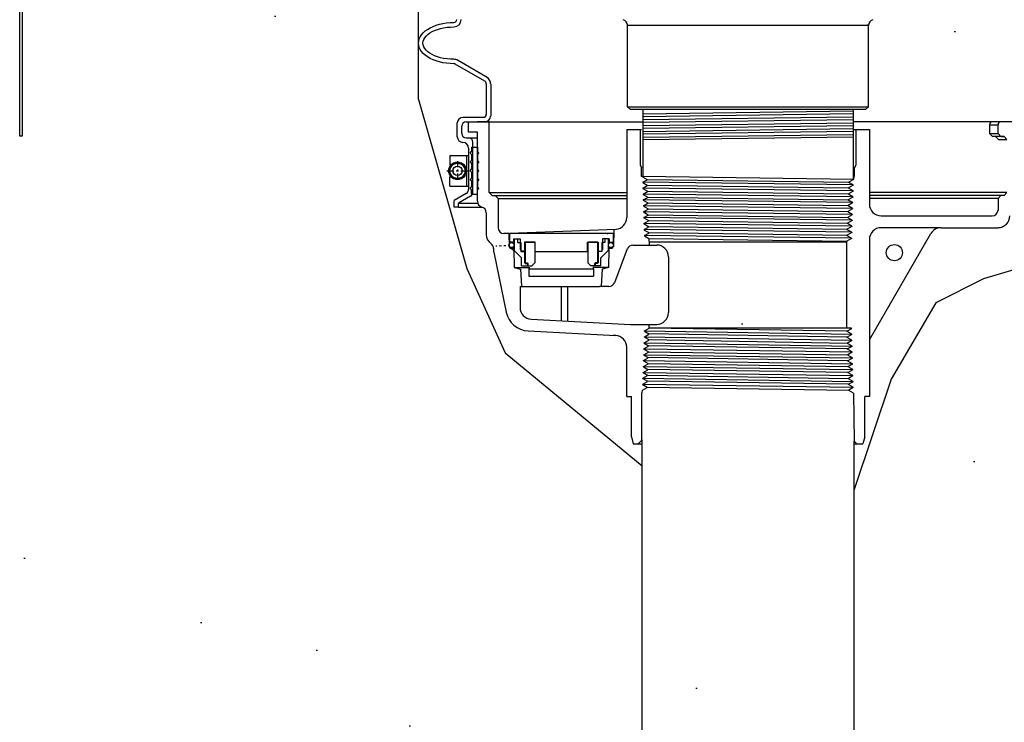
# Model space of a CAD drawing. Extents: x 1081 to 2220, y 0 to 2796.
# Tile 12 of 161: x 1617 to 1638, y 397 to 412. Entities that reach past the tile are written whole.
import ezdxf

# ---------------------------------------------------------------- set-up
doc = ezdxf.new("R2010")
doc.units = 0
doc.header["$MEASUREMENT"] = 0
doc.header["$PDSIZE"] = 1
doc.layers.get('DEFPOINTS').update_dxf_attribs({"linetype": 'CONTINUOUS'})
for name, color, linetype in [('DIM', 3, 'CONTINUOUS'), ('GALV-4', 4, 'CONTINUOUS'), ('PEAGRAVEL-HATCH', 3, 'CONTINUOUS'), ('SPILL-BUCKET', 1, 'CONTINUOUS'), ('SWIVEL-ADAPTOR', 1, 'CONTINUOUS'), ('TANK-MANHOLE-18', 2, 'CONTINUOUS'), ('TOP', 7, 'CONTINUOUS')]:
    doc.layers.add(name, color=color, linetype=linetype)
doc.styles.add('SIMPLEX', font='simplex')
doc.dimstyles.new('DIM64', dxfattribs={"dimscale": 64, "dimtxt": 0.09375, "dimasz": 0.09375, "dimexe": 0.0625, "dimexo": 0.0625, "dimgap": 0.046875, "dimtad": 1, "dimdec": 4, "dimzin": 3, "dimdsep": 46, "dimlunit": 4, "dimtxsty": 'SIMPLEX', "dimcen": 0, "dimclrd": 256, "dimclre": 256, "dimclrt": 256, "dimadec": 0, "dimazin": 0, "dimtfac": 1, "dimtdec": 4, "dimtmove": 0, "dimatfit": 3, "dimfxl": 1, "dimfrac": 2, "dimtolj": 1, "dimtzin": 0, "dimarcsym": 0})

# ---------------------------------------------------------------- blocks, each defined once
blk = doc.blocks.new('*D23')
at = {"layer": 'DEFPOINTS', "color": 0, "transparency": 16777216}
for p in [(1389.622, 410.007), (1911.122, 410.007), (1911.122, 136.516)]:
    blk.add_point(p, dxfattribs=at)
at = {"layer": 'DIM', "lineweight": -2, "transparency": 16777216}
for p, q in [((1389.622, 406.007), (1389.622, 132.516)), ((1911.122, 406.007), (1911.122, 132.516)), ((1395.622, 136.516), (1905.122, 136.516))]:
    blk.add_line(p, q, dxfattribs=at)
at = {"layer": 'DIM', "transparency": 16777216}
for points in [[(1395.622, 137.516), (1395.622, 135.516), (1389.622, 136.516)], [(1905.122, 137.516), (1905.122, 135.516), (1911.122, 136.516)]]:
    blk.add_solid(points, dxfattribs=at)
at = {"layer": 'DIM', "transparency": 16777216, "insert": (1650.372, 144.087), "char_height": 6, "attachment_point": 5, "style": 'SIMPLEX'}
blk.add_mtext('\\A1;43\'-5 1/2" (F.V. TANK SLAB)', dxfattribs=at)

msp = doc.modelspace()

# ---------------------------------------------------------------- hatches: boundary and pattern name
at = {"layer": 'PEAGRAVEL-HATCH'}
h = msp.add_hatch(dxfattribs=at)
h.set_pattern_fill('AR-SAND', color=256, scale=7.5, style=0)
h.set_pattern_definition([(37.5, (-30.206, -558.66), (-0.47245, 14.45118), [0, -11.4, 0, -12.75, 0, -12.1875]), (7.5, (-30.206, -558.66), (13.27333, 21.1661), [0, -6.15, 0, -10.275, 0, -3.9375]), (327.5, (-39.431, -558.66), (23.35606, 0.04244), [0, -3.75, 0, -13.5, 0, -17.625]), (317.5, (-39.43, -558.66), (22.54595, 6.58257), [0, -1.875, 0, -8.85, 0, -10.125])])
h.paths.add_polyline_path([(1632.94932, 411.58918), (1633.31828, 412.22111), (1634.33564, 412.72937), (1635.69207, 413.13596), (1636.33633, 416.02859), (1636.33633, 419.49444), (1652.97317, 419.49444), (1652.97317, 418.23066), (1652.98769, 415.18332), (1653.03624, 415.18332), (1660.07751, 415.18332), (1660.07751, 376.74551), (1632.94932, 376.74551)])
edge = h.paths.add_edge_path()
edge.add_line((1600.209, 407.65182), (1599.36869, 410.0156))
edge.add_line((1599.36869, 410.0156), (1600.31827, 411.64197))
edge.add_line((1600.31827, 411.64197), (1601.33563, 412.15023))
edge.add_line((1601.33563, 412.15023), (1602.69206, 412.55683))
edge.add_line((1602.69206, 412.55683), (1603.33632, 415.44945))
edge.add_line((1603.33632, 415.44945), (1605.35056, 418.27956))
edge.add_line((1605.35056, 418.27956), (1622.3187, 419.49444))
edge.add_line((1622.3187, 419.49444), (1622.3187, 416.01367))
edge.add_line((1622.3187, 416.01367), (1623.34812, 412.42443))
edge.add_line((1623.34812, 412.42443), (1624.16201, 410.62862))
edge.add_line((1624.16201, 410.62862), (1626.71191, 408.26004))
edge.add_line((1626.71191, 408.26004), (1626.71191, 408.05696))
edge.add_line((1626.71191, 408.05696), (1626.52441, 408.02571))
edge.add_line((1626.52441, 408.02571), (1626.52441, 407.51226))
edge.add_line((1626.52441, 407.51226), (1626.71191, 407.48101))
edge.add_line((1626.71191, 407.48101), (1626.71191, 406.37501))
edge.add_arc((1626.83691, 406.37501), 0.125, 180, 270)
edge.add_line((1626.83691, 406.25001), (1631.80746, 406.25001))
edge.add_arc((1631.80746, 406.37501), 0.125, 270, 360)
edge.add_line((1631.93246, 406.37501), (1631.93246, 407.48101))
edge.add_line((1631.93246, 407.48101), (1632.11996, 407.51226))
edge.add_line((1632.11996, 407.51226), (1632.11996, 408.02571))
edge.add_line((1632.11996, 408.02571), (1631.93246, 408.05696))
edge.add_line((1631.93246, 408.05696), (1631.93246, 408.35986))
edge.add_line((1631.93246, 408.35986), (1632.3687, 410.59474))
edge.add_line((1632.3687, 410.59474), (1632.94932, 411.58918))
edge.add_line((1632.94932, 411.58918), (1632.94932, 357.003))
edge.add_line((1632.94932, 357.003), (1632.61308, 357.003))
edge.add_line((1632.61308, 357.003), (1632.61308, 357.3538))
edge.add_arc((1632.61308, 358.003), 0.6492, 180, 270, ccw=False)
edge.add_line((1631.96388, 358.003), (1629.33205, 358.003))
edge.add_line((1629.33205, 358.003), (1631.67591, 358.08195))
edge.add_line((1631.67591, 358.08195), (1631.67591, 358.33209))
edge.add_line((1631.67591, 358.33209), (1626.97912, 358.17389))
edge.add_line((1626.97912, 358.17389), (1626.97912, 358.003))
edge.add_line((1626.97912, 358.003), (1626.71388, 358.003))
edge.add_arc((1626.06468, 358.003), 0.6492, 270, 360, ccw=False)
edge.add_line((1626.06468, 357.3538), (1626.06468, 357.003))
edge.add_line((1626.06468, 357.003), (1624.57751, 357.003))
edge.add_line((1624.57751, 357.003), (1623.57751, 359.003))
edge.add_line((1623.57751, 359.003), (1618.57751, 359.003))
edge.add_line((1618.57751, 359.003), (1617.57751, 357.003))
edge.add_line((1617.57751, 357.003), (1608.07751, 357.003))
edge.add_line((1608.07751, 357.003), (1607.07751, 359.003))
edge.add_line((1607.07751, 359.003), (1602.07751, 359.003))
edge.add_line((1602.07751, 359.003), (1601.07751, 357.003))
edge.add_line((1601.07751, 357.003), (1599.60144, 357.003))
edge.add_line((1599.60144, 357.003), (1599.60144, 357.3538))
edge.add_arc((1599.60144, 358.003), 0.6492, 180, 270, ccw=False)
edge.add_line((1598.95224, 358.003), (1598.52373, 358.003))
edge.add_line((1598.52373, 358.003), (1598.5656, 358.51357))
edge.add_arc((1598.68695, 358.54356), 0.125, 50.621892, 193.878148, ccw=False)
edge.add_arc((1598.81183, 358.72216), 0.0938, 240.92541, 360)
edge.add_line((1598.90563, 358.72216), (1598.90563, 359.47206))
edge.add_line((1598.90563, 359.47206), (1599.26687, 364.56586))
edge.add_line((1599.26687, 364.56586), (1600.21377, 364.56604))
edge.add_line((1600.21377, 364.56604), (1600.209, 407.65182))
edge = h.paths.add_edge_path()
edge.add_line((1632.94932, 375.74551), (1660.07751, 375.74551))
edge.add_line((1660.07751, 375.74551), (1660.07751, 358.003))
edge.add_line((1660.07751, 358.003), (1659.82751, 358.003))
edge.add_arc((1659.17831, 358.003), 0.6492, 270, 360, ccw=False)
edge.add_line((1659.17831, 357.3538), (1659.17831, 357.003))
edge.add_line((1659.17831, 357.003), (1657.57751, 357.003))
edge.add_line((1657.57751, 357.003), (1656.57751, 359.003))
edge.add_line((1656.57751, 359.003), (1651.57751, 359.003))
edge.add_line((1651.57751, 359.003), (1650.57751, 357.003))
edge.add_line((1650.57751, 357.003), (1641.07751, 357.003))
edge.add_line((1641.07751, 357.003), (1640.07751, 359.003))
edge.add_line((1640.07751, 359.003), (1635.07751, 359.003))
edge.add_line((1635.07751, 359.003), (1634.07751, 357.003))
edge.add_line((1634.07751, 357.003), (1632.94932, 357.003))
edge.add_line((1632.94932, 357.003), (1632.94932, 375.74551))
h = msp.add_hatch(dxfattribs=at)
h.set_pattern_fill('AR-SAND', color=256, scale=7.5, style=0)
h.set_pattern_definition([(37.5, (1665.579, 351.516), (-0.4725, 14.4512), [0, -11.4, 0, -12.75, 0, -12.1875]), (7.5, (1665.579, 351.516), (13.2733, 21.166), [0, -6.15, 0, -10.275, 0, -3.9375]), (327.5, (1656.354, 351.516), (23.356, 0.0424), [0, -3.75, 0, -13.5, 0, -17.625]), (317.5, (1656.354, 351.516), (22.546, 6.5826), [0, -1.875, 0, -8.85, 0, -10.125])])
h.paths.add_polyline_path([(1609.62181, 409.69624), (1613.80814, 409.69624), (1613.80814, 403.79544), (1613.53033, 403.79544), (1613.53033, 400.01755), (1613.80814, 400.01755), (1613.80814, 374.25844, 0.41421356), (1617.80814, 370.25844), (1632.91905, 370.25844), (1632.91905, 369.86125), (1633.10468, 369.86125), (1633.10468, 369.90728), (1633.66155, 369.90728), (1633.66155, 369.86125), (1634.17219, 369.82554), (1634.17219, 369.41265), (1634.29594, 369.41265), (1634.29594, 368.51547), (1634.91469, 368.51547), (1634.91469, 359.01592, -0.41421356), (1635.16469, 358.76592), (1635.16469, 357.76592), (1634.28124, 357.76592), (1634.04471, 357.76592), (1634.78124, 356.45069), (1634.78124, 356.05233, 0.41421356), (1635.03124, 355.80233), (1635.16469, 355.80233), (1635.16469, 351.51592), (1627.37181, 351.51592), (1626.37181, 353.51592), (1625.40987, 353.51592), (1625.40987, 359.04592, 0.41421356), (1619.40987, 365.04592), (1610.52101, 365.04592), (1610.52101, 365.39672, -0.41421356), (1609.87181, 366.04592), (1609.62181, 366.04592)])
h = msp.add_hatch(dxfattribs=at)
h.set_pattern_fill('AR-SAND', color=256, scale=7.5, style=0)
h.set_pattern_definition([(37.5, (1685.124, 404.919), (-0.4725, 14.4512), [0, -11.4, 0, -12.75, 0, -12.1875]), (7.5, (1685.124, 404.92), (13.2733, 21.166), [0, -6.15, 0, -10.275, 0, -3.9375]), (327.5, (1675.899, 404.919), (23.356, 0.0424), [0, -3.75, 0, -13.5, 0, -17.625]), (317.5, (1675.899, 404.92), (22.546, 6.5826), [0, -1.875, 0, -8.85, 0, -10.125])])
h.paths.add_polyline_path([(1614.80814, 409.69624), (1616.63241, 409.69624), (1616.69423, 409.69624), (1616.69423, 397.78672), (1614.80814, 397.78672), (1614.80814, 400.01755), (1615.08594, 400.01755), (1615.08594, 400.90647), (1616.34305, 402.16358), (1616.2252, 402.28144), (1616.30377, 402.36001), (1615.28236, 403.38142), (1615.20379, 403.30285), (1615.08594, 403.4207), (1615.08594, 403.79544), (1614.80814, 403.79544)])

# ---------------------------------------------------------------- linework, layer by layer
at = {"layer": 'DEFPOINTS', "linetype": 'Continuous'}
for points in [[(1625.11299, 410.47435), (1625.11299, 414.08923)], [(1625.11299, 410.47435), (1626.14241, 406.88511), (1626.9563, 405.0893), (1629.87181, 402.69169)], [(1639.13062, 409.96236), (1638.48636, 407.06974), (1637.12993, 406.66315), (1636.11257, 406.15488), (1635.16299, 404.52852), (1634.37181, 402.16421)]]:
    msp.add_lwpolyline(points, dxfattribs=at)
at = {"layer": 'GALV-4', "color": 1, "linetype": 'Continuous'}
for p, q in [((1629.88688, 410.26039), (1629.88688, 408.8381)), ((1634.35673, 410.26039), (1634.35673, 408.77802))]:
    msp.add_line(p, q, dxfattribs=at)
at = {"layer": 'GALV-4', "color": 7, "linetype": 'Continuous'}
for p, q in [((1629.88688, 410.17419), (1634.35673, 410.23355)), ((1634.35673, 410.16826), (1629.88688, 410.11047)), ((1629.88688, 410.04842), (1634.35673, 410.10878)), ((1634.35673, 410.04348), (1629.88688, 409.98657)), ((1629.88688, 409.92375), (1634.35673, 409.98288)), ((1634.35673, 409.91868), (1629.88688, 409.86109)), ((1629.88688, 409.79906), (1634.35673, 409.85808)), ((1634.35703, 409.7939), (1629.88688, 409.73639)), ((1629.88688, 409.67437), (1634.35673, 409.7333)), ((1634.36132, 409.67492), (1629.88688, 409.6149))]:
    msp.add_line(p, q, dxfattribs=at)
at = {"layer": 'GALV-4', "color": 1, "linetype": 'Continuous'}
msp.add_lwpolyline([(1634.37181, 403.21621), (1634.37669, 359.07881), (1629.87669, 359.07881), (1629.87181, 403.24193)], dxfattribs=at)
at = {"layer": 'SPILL-BUCKET', "linetype": 'Continuous'}
for p, q in [((1625.30952, 411.96731), (1625.36496, 412.00036)), ((1625.30952, 411.96731), (1625.36496, 412.00036)), ((1625.36496, 412.00036), (1625.42573, 412.02914)), ((1625.36496, 412.00036), (1625.42573, 412.02914)), ((1625.42573, 412.02914), (1625.49183, 412.05367)), ((1625.42573, 412.02914), (1625.49183, 412.05367)), ((1625.49183, 412.05367), (1625.56113, 412.07499)), ((1625.49183, 412.05367), (1625.56113, 412.07499)), ((1625.56113, 412.07499), (1625.6347, 412.09098)), ((1625.56113, 412.07499), (1625.6347, 412.09098)), ((1625.6347, 412.09098), (1625.7104, 412.10271)), ((1625.6347, 412.09098), (1625.7104, 412.10271)), ((1625.64963, 411.99929), (1625.72106, 412.00995)), ((1625.7104, 412.10271), (1625.78823, 412.11017)), ((1625.7104, 412.10271), (1625.78823, 412.11017)), ((1625.72106, 412.00995), (1625.79356, 412.01635)), ((1625.78823, 412.11017), (1625.86713, 412.11231)), ((1625.78823, 412.11017), (1625.86713, 412.11231)), ((1625.79356, 412.01635), (1625.86713, 412.01848)), ((1625.13253, 411.7658), (1625.15279, 411.80951)), ((1625.13253, 411.7658), (1625.15279, 411.80951)), ((1625.15279, 411.80951), (1625.18158, 411.85323)), ((1625.15279, 411.80951), (1625.18158, 411.85323)), ((1625.18158, 411.85323), (1625.21676, 411.89374)), ((1625.18158, 411.85323), (1625.21676, 411.89374)), ((1625.21676, 411.89374), (1625.25941, 411.93212)), ((1625.21676, 411.89374), (1625.25941, 411.93212)), ((1625.24661, 411.78819), (1625.2754, 411.82444)), ((1625.25941, 411.93212), (1625.30952, 411.96731)), ((1625.25941, 411.93212), (1625.30952, 411.96731)), ((1625.2754, 411.82444), (1625.31058, 411.85749)), ((1625.31058, 411.85749), (1625.35323, 411.88948)), ((1625.35323, 411.88948), (1625.40228, 411.91826)), ((1625.40228, 411.91826), (1625.45772, 411.94385)), ((1625.45772, 411.94385), (1625.51742, 411.96624)), ((1625.51742, 411.96624), (1625.58246, 411.98436)), ((1625.58246, 411.98436), (1625.64963, 411.99929)), ((1625.11654, 411.67518), (1625.12081, 411.72102)), ((1625.11654, 411.67518), (1625.12081, 411.72102)), ((1625.12081, 411.62933), (1625.11654, 411.67518)), ((1625.12081, 411.72102), (1625.13253, 411.7658)), ((1625.12081, 411.72102), (1625.13253, 411.7658)), ((1625.13253, 411.58348), (1625.12081, 411.62933)), ((1625.15279, 411.53977), (1625.13253, 411.58348)), ((1625.21036, 411.67518), (1625.21463, 411.71356)), ((1625.21463, 411.63573), (1625.21036, 411.67518)), ((1625.21463, 411.71356), (1625.22636, 411.75087)), ((1625.22636, 411.59841), (1625.21463, 411.63573)), ((1625.22636, 411.75087), (1625.24661, 411.78819)), ((1625.24661, 411.5611), (1625.22636, 411.59841)), ((1625.18158, 411.49713), (1625.15279, 411.53977)), ((1625.21676, 411.45555), (1625.18158, 411.49713)), ((1625.25941, 411.41716), (1625.21676, 411.45555)), ((1625.2754, 411.52591), (1625.24661, 411.5611)), ((1625.30952, 411.38198), (1625.25941, 411.41716)), ((1625.31058, 411.49179), (1625.2754, 411.52591)), ((1625.36496, 411.34893), (1625.30952, 411.38198)), ((1625.35323, 411.45981), (1625.31058, 411.49179)), ((1625.40228, 411.43102), (1625.35323, 411.45981)), ((1625.45772, 411.40543), (1625.40228, 411.43102)), ((1625.51742, 411.38305), (1625.45772, 411.40543)), ((1625.58246, 411.36492), (1625.51742, 411.38305)), ((1625.42573, 411.32014), (1625.36496, 411.34893)), ((1625.49183, 411.29562), (1625.42573, 411.32014)), ((1625.56113, 411.2743), (1625.49183, 411.29562)), ((1625.6347, 411.2583), (1625.56113, 411.2743)), ((1625.64963, 411.34999), (1625.58246, 411.36492)), ((1625.7104, 411.24658), (1625.6347, 411.2583)), ((1625.72106, 411.33933), (1625.64963, 411.34999)), ((1625.78823, 411.23911), (1625.7104, 411.24658)), ((1625.79356, 411.33294), (1625.72106, 411.33933)), ((1625.86713, 411.23698), (1625.78823, 411.23911)), ((1625.86713, 411.3308), (1625.79356, 411.33294)), ((1626.52495, 410.86595), (1625.89804, 411.22845)), ((1626.57186, 410.94698), (1625.94496, 411.30948)), ((1626.55587, 410.81158), (1626.55587, 410.15695)), ((1626.64969, 410.81158), (1626.64969, 410.12283)), ((1625.93962, 409.68464), (1625.93962, 409.97677)), ((1626.03345, 409.75287), (1626.03345, 409.9096)), ((1626.05904, 410.09725), (1626.49617, 410.09725)), ((1626.12727, 410.00342), (1626.52922, 410.00342)), ((1626.17951, 409.78379), (1626.17951, 410.00342)), ((1626.17951, 410.00342), (1627.16465, 410.00342)), ((1626.61664, 410.00342), (1626.36716, 410.00342)), ((1626.49297, 410.00342), (1629.88688, 410.00342)), ((1626.61771, 408.49906), (1626.61771, 410.00342)), ((1637.75065, 410.00342), (1634.35673, 410.00342)), ((1638.0641, 410.00342), (1634.35673, 410.00342)), ((1637.25594, 409.94052), (1637.25594, 409.74967)), ((1637.25594, 409.94052), (1637.43719, 409.94052)), ((1637.43719, 409.74967), (1637.43719, 409.94052)), ((1626.36716, 409.78379), (1626.17951, 409.78379)), ((1626.36716, 408.31141), (1626.36716, 409.78379)), ((1629.54221, 409.83817), (1629.85673, 409.83817)), ((1629.54221, 409.83817), (1629.54221, 407.96491)), ((1629.83114, 409.83817), (1629.83114, 409.08758)), ((1634.35673, 409.83817), (1634.70247, 409.83817)), ((1634.41247, 409.83817), (1634.41247, 409.08758)), ((1634.70247, 409.83817), (1634.70247, 408.25171)), ((1637.25594, 409.74967), (1637.43719, 409.74967)), ((1637.31885, 409.68784), (1637.25594, 409.74967)), ((1637.5001, 409.68784), (1637.43719, 409.74967)), ((1626.12727, 409.65905), (1626.17951, 409.65905)), ((1626.17951, 409.65905), (1626.36716, 409.65905)), ((1626.27334, 408.50652), (1626.27334, 409.56523)), ((1637.56513, 409.68784), (1637.31885, 409.68784)), ((1637.44572, 409.62493), (1637.38388, 409.68784)), ((1637.56513, 409.68784), (1637.40627, 409.68784)), ((1637.44572, 409.62493), (1637.62697, 409.62493)), ((1637.5001, 409.68784), (1637.56513, 409.68784)), ((1637.62697, 409.62493), (1637.56513, 409.68784)), ((1626.17951, 409.44475), (1626.17951, 408.56409)), ((1626.21043, 409.336), (1626.24242, 409.36692)), ((1626.21043, 409.336), (1626.24242, 409.30508)), ((1626.24242, 409.46074), (1626.36716, 409.46074)), ((1626.24242, 409.46074), (1626.24242, 409.36692)), ((1626.24242, 409.30508), (1626.24242, 409.17927)), ((1626.36716, 409.46074), (1626.36716, 409.36692)), ((1626.39808, 409.336), (1626.36716, 409.36692)), ((1626.39808, 409.336), (1626.36716, 409.30508)), ((1626.36716, 409.30508), (1626.36716, 409.17927)), ((1626.21043, 409.14835), (1626.24242, 409.17927)), ((1626.21043, 409.14835), (1626.24242, 409.11744)), ((1626.24242, 409.11744), (1626.24242, 408.99163)), ((1626.39808, 409.14835), (1626.36716, 409.17927)), ((1626.39808, 409.14835), (1626.36716, 409.11744)), ((1626.36716, 409.11744), (1626.36716, 408.99163)), ((1629.83114, 409.08758), (1629.85993, 409.02575)), ((1634.41247, 409.08758), (1634.38368, 409.02575)), ((1626.21043, 408.96071), (1626.24242, 408.99163)), ((1626.21043, 408.96071), (1626.24242, 408.92979)), ((1626.24242, 408.92979), (1626.24242, 408.80398)), ((1626.39808, 408.96071), (1626.36716, 408.99163)), ((1626.39808, 408.96071), (1626.36716, 408.92979)), ((1626.36716, 408.92979), (1626.36716, 408.80398)), ((1629.85993, 408.8381), (1629.85993, 409.02575)), ((1634.38368, 408.8381), (1634.38368, 409.02575)), ((1626.21043, 408.77306), (1626.24242, 408.80398)), ((1626.21043, 408.77306), (1626.24242, 408.74214)), ((1626.24242, 408.74214), (1626.24242, 408.61634)), ((1626.39808, 408.77306), (1626.36716, 408.80398)), ((1626.39808, 408.77306), (1626.36716, 408.74214)), ((1626.36716, 408.74214), (1626.36716, 408.61634)), ((1629.87805, 408.8381), (1629.85993, 408.8381)), ((1629.87805, 408.8381), (1629.87805, 408.8349)), ((1629.87912, 408.8349), (1629.97721, 408.77733)), ((1629.88232, 408.71656), (1629.97721, 408.77093)), ((1629.88232, 408.71656), (1629.97721, 408.77093)), ((1629.88232, 408.71656), (1629.88232, 408.70909)), ((1629.88232, 408.71016), (1629.98041, 408.65259)), ((1629.88232, 408.70909), (1629.98041, 408.65259)), ((1629.89511, 408.8381), (1629.89405, 408.8381)), ((1629.89831, 408.8381), (1629.89724, 408.8381)), ((1629.97721, 408.77733), (1629.97721, 408.77093)), ((1629.98041, 408.65259), (1629.98041, 408.64619)), ((1629.98041, 408.65259), (1629.98041, 408.64619)), ((1634.35703, 408.65259), (1634.26001, 408.59608)), ((1634.36132, 408.77796), (1634.26321, 408.72082)), ((1634.26321, 408.71336), (1634.26321, 408.72082)), ((1634.35703, 408.65898), (1634.26321, 408.71336)), ((1634.35703, 408.65898), (1634.35703, 408.65259)), ((1634.36343, 408.8381), (1634.36132, 408.77796)), ((1634.36343, 408.8381), (1634.38368, 408.8381)), ((1626.12727, 408.47987), (1625.87032, 408.33167)), ((1626.21043, 408.58542), (1626.24242, 408.61634)), ((1626.21043, 408.58542), (1626.24242, 408.5545)), ((1626.24242, 408.46068), (1626.24242, 408.5545)), ((1626.24242, 408.46068), (1626.36716, 408.46068)), ((1626.39808, 408.58542), (1626.36716, 408.61634)), ((1626.39808, 408.58542), (1626.36716, 408.5545)), ((1626.36716, 408.46068), (1626.36716, 408.5545)), ((1626.67955, 408.43615), (1626.61664, 408.49906)), ((1626.61771, 408.49906), (1629.54221, 408.49906)), ((1629.88552, 408.59075), (1629.98041, 408.64619)), ((1629.88552, 408.59181), (1629.98041, 408.64619)), ((1629.88552, 408.59075), (1629.88658, 408.58435)), ((1629.88658, 408.58435), (1629.98467, 408.52784)), ((1629.88978, 408.46601), (1629.98467, 408.52038)), ((1629.88978, 408.46601), (1629.88978, 408.45961)), ((1629.88978, 408.45961), (1629.98787, 408.40204)), ((1629.98467, 408.52784), (1629.98467, 408.52038)), ((1634.25468, 408.46387), (1634.25574, 408.47134)), ((1634.34957, 408.4095), (1634.25468, 408.46387)), ((1634.35383, 408.52784), (1634.25574, 408.47134)), ((1634.26001, 408.58862), (1634.26001, 408.59608)), ((1634.35383, 408.53424), (1634.26001, 408.58862)), ((1634.35383, 408.53424), (1634.35383, 408.52784)), ((1637.62697, 408.49906), (1634.70247, 408.49906)), ((1637.56513, 408.43615), (1637.62697, 408.49906)), ((1625.87032, 408.18774), (1625.87032, 408.33167)), ((1626.22109, 408.42229), (1625.96415, 408.2741)), ((1625.96415, 408.27516), (1626.36716, 408.27516)), ((1625.96415, 408.18774), (1625.96415, 408.2741)), ((1626.67955, 408.43615), (1629.54221, 408.43615)), ((1626.74245, 408.43615), (1626.74352, 408.43615)), ((1626.80642, 408.37432), (1626.74352, 408.43615)), ((1626.80642, 408.37432), (1626.80642, 407.75061)), ((1626.80642, 408.37432), (1629.54221, 408.37432)), ((1629.89405, 408.34126), (1629.98893, 408.39564)), ((1629.89405, 408.34126), (1629.89405, 408.3338)), ((1629.89405, 408.3338), (1629.99213, 408.27729)), ((1629.89724, 408.21546), (1629.99213, 408.26983)), ((1629.98787, 408.40204), (1629.98893, 408.39564)), ((1629.99213, 408.27729), (1629.99213, 408.26983)), ((1634.3453, 408.27729), (1634.24721, 408.22079)), ((1634.34957, 408.40204), (1634.25148, 408.34553)), ((1634.25148, 408.33913), (1634.25148, 408.34553)), ((1634.34637, 408.28476), (1634.25148, 408.33913)), ((1634.34637, 408.28476), (1634.3453, 408.27729)), ((1634.34957, 408.4095), (1634.34957, 408.40204)), ((1637.5001, 408.43615), (1634.70247, 408.43615)), ((1637.43719, 408.37432), (1634.70247, 408.37432)), ((1637.43719, 408.37432), (1637.5001, 408.43615)), ((1637.43719, 408.37432), (1637.43719, 408.1259)), ((1637.56513, 408.43615), (1637.5001, 408.43615)), ((1625.96095, 408.18774), (1625.87032, 408.18774)), ((1625.96415, 408.18774), (1626.47164, 408.18774)), ((1626.55587, 408.06939), (1626.55587, 407.60881)), ((1629.89724, 408.21546), (1629.89831, 408.20906)), ((1629.89831, 408.20906), (1629.9964, 408.15255)), ((1629.90151, 408.09071), (1629.9964, 408.14509)), ((1629.90151, 408.09071), (1629.90151, 408.08432)), ((1629.90151, 408.08432), (1629.9996, 408.02675)), ((1629.9964, 408.15255), (1629.9964, 408.14509)), ((1630.00066, 408.02035), (1629.9996, 408.02675)), ((1634.33784, 408.02675), (1634.23975, 407.97024)), ((1634.3421, 408.15255), (1634.24402, 408.09605)), ((1634.24402, 408.08858), (1634.24402, 408.09605)), ((1634.33784, 408.03421), (1634.24402, 408.08858)), ((1634.24721, 408.21439), (1634.24721, 408.22079)), ((1634.3421, 408.15895), (1634.24721, 408.21439)), ((1634.33784, 408.03421), (1634.33784, 408.02675)), ((1634.3421, 408.15895), (1634.3421, 408.15255)), ((1629.90577, 407.96597), (1630.00066, 408.02035)), ((1629.90577, 407.96597), (1629.90577, 407.95851)), ((1629.90577, 407.95851), (1630.00386, 407.902)), ((1629.90897, 407.84017), (1630.00386, 407.89454)), ((1629.90897, 407.84017), (1629.91004, 407.83377)), ((1629.91004, 407.83377), (1630.00813, 407.77726)), ((1630.00386, 407.89454), (1630.00386, 407.902)), ((1634.33357, 407.902), (1634.23655, 407.8455)), ((1634.23655, 407.83803), (1634.23655, 407.8455)), ((1634.33038, 407.78366), (1634.23655, 407.83803)), ((1634.23975, 407.96384), (1634.23975, 407.97024)), ((1634.33464, 407.90947), (1634.23975, 407.96384)), ((1634.33464, 407.90947), (1634.33357, 407.902)), ((1634.95195, 408.00116), (1637.31245, 408.00116)), ((1627.03778, 407.62586), (1626.93116, 407.62586)), ((1627.03778, 407.62586), (1627.04311, 407.34973)), ((1629.31725, 407.71542), (1627.04631, 407.62586)), ((1629.25434, 407.62586), (1627.04631, 407.62586)), ((1627.04631, 407.62586), (1627.04631, 407.44355)), ((1629.24475, 407.62586), (1629.02618, 407.62586)), ((1629.11681, 407.62586), (1629.13707, 407.62586)), ((1629.25434, 407.62586), (1629.25434, 407.44355)), ((1629.26501, 407.71329), (1629.25861, 407.34973)), ((1629.91324, 407.70903), (1630.00813, 407.7634)), ((1629.91324, 407.70903), (1629.9143, 407.70156)), ((1629.9143, 407.70156), (1630.01132, 407.64506)), ((1629.9175, 407.58322), (1630.01132, 407.63759)), ((1630.00813, 407.7634), (1630.00813, 407.77726)), ((1630.01132, 407.63759), (1630.01132, 407.64506)), ((1634.32611, 407.64506), (1634.22802, 407.58855)), ((1634.23122, 407.70689), (1634.23229, 407.72075)), ((1634.32611, 407.65252), (1634.23122, 407.70689)), ((1634.33038, 407.77726), (1634.23229, 407.72075)), ((1634.32611, 407.65252), (1634.32611, 407.64506)), ((1634.33038, 407.78366), (1634.33038, 407.77726)), ((1634.70567, 405.36772), (1636.00959, 407.62586)), ((1636.22602, 407.75061), (1634.95195, 407.75061)), ((1636.22602, 407.75061), (1637.43719, 407.75061)), ((1627.15079, 407.44355), (1627.04631, 407.44355)), ((1627.1348, 407.51179), (1627.1348, 407.44355)), ((1627.1348, 407.51179), (1627.27447, 407.51179)), ((1627.15079, 407.51179), (1627.15079, 407.26657)), ((1627.15079, 407.51179), (1627.22223, 407.51179)), ((1627.22223, 407.51179), (1627.22223, 407.43609)), ((1627.22223, 407.43609), (1627.28833, 407.43609)), ((1627.27447, 407.51179), (1627.27447, 407.28682)), ((1627.28833, 407.43609), (1627.28833, 407.24204)), ((1627.59539, 407.44142), (1627.36829, 407.44142)), ((1627.36829, 407.44142), (1627.36829, 407.25377)), ((1627.38002, 407.44142), (1627.58792, 407.44142)), ((1627.38002, 407.44142), (1627.38002, 406.98936)), ((1627.58792, 407.44142), (1627.58792, 407.00322)), ((1627.59539, 407.23565), (1627.59539, 407.44142)), ((1628.70527, 407.23565), (1628.70527, 407.44142)), ((1628.70527, 407.44142), (1628.93236, 407.44142)), ((1628.7138, 407.44142), (1628.7138, 407.00322)), ((1628.92063, 407.44142), (1628.7138, 407.44142)), ((1628.92063, 407.44142), (1628.92063, 406.98936)), ((1628.93236, 407.44142), (1628.93236, 407.25377)), ((1629.01232, 407.43609), (1629.01232, 407.24204)), ((1629.07843, 407.43609), (1629.01232, 407.43609)), ((1629.16585, 407.51179), (1629.02618, 407.51179)), ((1629.02618, 407.51179), (1629.02618, 407.28682)), ((1629.07843, 407.51179), (1629.07843, 407.43609)), ((1629.14986, 407.51179), (1629.07843, 407.51179)), ((1629.14986, 407.51179), (1629.14986, 407.26657)), ((1629.14986, 407.44355), (1629.25434, 407.44355)), ((1629.16585, 407.51179), (1629.16585, 407.44355)), ((1629.9175, 407.58322), (1629.9175, 407.57682)), ((1629.9175, 407.57682), (1630.01559, 407.52031)), ((1630.01559, 407.52031), (1630.01666, 407.38171)), ((1630.01613, 407.44995), (1634.22376, 407.44995)), ((1634.32185, 407.52031), (1634.22376, 407.46381)), ((1634.22376, 405.614), (1634.22376, 407.46381)), ((1634.22376, 407.44995), (1634.22376, 407.46381)), ((1634.22802, 407.58109), (1634.22802, 407.58855)), ((1634.32185, 407.52671), (1634.22802, 407.58109)), ((1634.32185, 407.52671), (1634.32185, 407.52031)), ((1634.70247, 407.50112), (1634.70247, 404.15868)), ((1626.71153, 407.30495), (1626.71153, 407.2559)), ((1626.71366, 407.23032), (1626.98021, 405.95411)), ((1626.75738, 407.36359), (1626.78083, 407.36465)), ((1626.82988, 407.36679), (1626.87785, 407.36892)), ((1626.92583, 407.36998), (1626.97381, 407.37212)), ((1627.02179, 407.37425), (1627.04631, 407.37532)), ((1627.07403, 407.31881), (1627.1444, 407.31881)), ((1627.08043, 407.31881), (1627.14013, 407.2591)), ((1627.14013, 407.30388), (1627.14653, 406.9062)), ((1627.30645, 407.11091), (1627.15079, 407.26657)), ((1627.27447, 407.28682), (1627.28833, 407.27829)), ((1627.28833, 407.27829), (1627.28833, 407.25377)), ((1627.38002, 407.25377), (1627.28833, 407.25377)), ((1627.28833, 407.24204), (1627.38002, 407.24204)), ((1627.36829, 407.24204), (1627.36829, 407.00322)), ((1628.70527, 407.23565), (1627.59539, 407.23565)), ((1628.92063, 407.25377), (1629.01232, 407.25377)), ((1629.01232, 407.24204), (1628.92063, 407.24204)), ((1628.93236, 407.24204), (1628.93236, 407.00322)), ((1628.99527, 407.11091), (1629.14986, 407.26657)), ((1629.02618, 407.28682), (1629.01232, 407.27829)), ((1629.01232, 407.27829), (1629.01232, 407.25377)), ((1629.16159, 407.30388), (1629.15412, 406.9062)), ((1629.17651, 407.31881), (1629.22662, 407.31881)), ((1629.555, 407.30068), (1629.281, 406.58102)), ((1629.67122, 407.38171), (1630.17926, 407.38171)), ((1627.30645, 406.94138), (1627.30645, 407.11091)), ((1627.36829, 407.00322), (1627.43119, 407.00322)), ((1627.38002, 406.98936), (1627.44079, 406.98936)), ((1627.43119, 407.00322), (1627.43119, 406.94138)), ((1627.44079, 406.98936), (1627.44079, 406.94138)), ((1627.52502, 406.94138), (1627.58792, 407.00322)), ((1627.58046, 406.99576), (1627.58366, 406.99576)), ((1628.77563, 406.94138), (1628.7138, 407.00322)), ((1628.72126, 406.99576), (1628.71806, 406.99576)), ((1628.85986, 406.98936), (1628.85986, 406.94138)), ((1628.92063, 406.98936), (1628.85986, 406.98936)), ((1628.86946, 407.00322), (1628.86946, 406.94138)), ((1628.93236, 407.00322), (1628.86946, 407.00322)), ((1628.99527, 406.94138), (1628.99527, 407.11091)), ((1630.42926, 407.13171), (1630.42926, 405.94503)), ((1627.14653, 406.9062), (1627.48024, 406.9062)), ((1627.14653, 406.9062), (1627.283, 406.86995)), ((1627.283, 406.86995), (1627.30326, 406.50745)), ((1627.30645, 406.94138), (1627.45892, 406.94138)), ((1627.42693, 406.94138), (1627.43119, 406.94565)), ((1627.44079, 406.94138), (1627.52928, 406.94138)), ((1627.46211, 406.87528), (1628.83854, 406.87635)), ((1627.46211, 406.87528), (1627.46211, 406.71749)), ((1628.85986, 406.94138), (1628.77244, 406.94138)), ((1629.15412, 406.9062), (1628.82148, 406.9062)), ((1628.83854, 406.87635), (1628.83854, 406.71749)), ((1628.99527, 406.94138), (1628.8428, 406.94138)), ((1629.01872, 406.86995), (1628.99846, 406.50745)), ((1629.15412, 406.9062), (1629.01872, 406.86995)), ((1627.46211, 406.71749), (1628.83854, 406.71749)), ((1627.27447, 406.49999), (1627.27447, 406.0554)), ((1627.27447, 406.49999), (1628.96328, 406.49999)), ((1628.15086, 406.49999), (1628.15086, 405.77286)), ((1628.28306, 406.49999), (1628.28306, 405.7654)), ((1629.16479, 406.49999), (1628.96328, 406.49999)), ((1627.51116, 405.80591), (1629.62004, 405.69503)), ((1627.44399, 405.55643), (1629.31192, 405.45834)), ((1629.62004, 405.69503), (1630.17926, 405.69503)), ((1629.92177, 405.5575), (1630.01985, 405.614)), ((1629.92177, 405.5511), (1629.92177, 405.5575)), ((1629.92177, 405.5511), (1630.01559, 405.49566)), ((1630.01985, 405.614), (1630.01985, 405.69503)), ((1634.32291, 405.614), (1630.01985, 405.614)), ((1634.22269, 405.62786), (1634.22376, 405.614)), ((1634.32291, 405.60228), (1634.22802, 405.5479)), ((1634.22802, 405.54044), (1634.22802, 405.5479)), ((1634.32611, 405.48393), (1634.22802, 405.54044)), ((1634.32291, 405.60228), (1634.32291, 405.614)), ((1629.31192, 405.45834), (1629.25754, 405.46154)), ((1629.91324, 405.30055), (1630.01132, 405.35706)), ((1629.91324, 405.29415), (1629.91324, 405.30055)), ((1629.9175, 405.43276), (1630.01559, 405.4882)), ((1629.9175, 405.42529), (1629.9175, 405.43276)), ((1629.9175, 405.42529), (1630.01239, 405.37092)), ((1630.01239, 405.37092), (1630.01132, 405.35706)), ((1630.01559, 405.49566), (1630.01559, 405.4882)), ((1634.32611, 405.47753), (1634.23122, 405.42316)), ((1634.23229, 405.4157), (1634.23122, 405.42316)), ((1634.33038, 405.35919), (1634.23229, 405.4157)), ((1634.33038, 405.35173), (1634.23549, 405.29842)), ((1634.32611, 405.47753), (1634.32611, 405.48393)), ((1634.33038, 405.35173), (1634.33038, 405.36026)), ((1629.54221, 404.15868), (1629.54221, 405.20886)), ((1629.90471, 405.05), (1630.0028, 405.10651)), ((1629.90897, 405.17581), (1630.00706, 405.23232)), ((1629.90897, 405.16835), (1629.90897, 405.17581)), ((1629.90897, 405.16835), (1630.00386, 405.11397)), ((1629.91324, 405.29415), (1630.00706, 405.23871)), ((1630.00386, 405.11397), (1630.0028, 405.10651)), ((1630.00706, 405.23871), (1630.00706, 405.23232)), ((1634.23549, 405.29095), (1634.23549, 405.29842)), ((1634.33357, 405.23338), (1634.23549, 405.29095)), ((1634.33357, 405.22698), (1634.23868, 405.17261)), ((1634.23868, 405.16515), (1634.23868, 405.17261)), ((1634.23868, 405.16621), (1634.24082, 405.16515)), ((1634.33677, 405.10864), (1634.23868, 405.16515)), ((1634.33784, 405.10224), (1634.24295, 405.04787)), ((1634.33357, 405.22698), (1634.33357, 405.23338)), ((1634.33784, 405.10224), (1634.33677, 405.10864)), ((1629.90044, 404.92526), (1629.99853, 404.98177)), ((1629.90044, 404.91886), (1629.90044, 404.92526)), ((1629.90044, 404.91886), (1629.99533, 404.86342)), ((1629.90471, 405.0436), (1629.90471, 405.05)), ((1629.90471, 405.0436), (1629.99853, 404.98923)), ((1629.99853, 404.98923), (1629.99853, 404.98177)), ((1634.24295, 405.04041), (1634.24295, 405.04787)), ((1634.34104, 404.9839), (1634.24295, 405.04041)), ((1634.34104, 404.97643), (1634.24615, 404.92206)), ((1634.24615, 404.91566), (1634.24615, 404.92206)), ((1634.34424, 404.85809), (1634.24615, 404.91566)), ((1634.34104, 404.97643), (1634.34104, 404.9839)), ((1629.89191, 404.67471), (1629.99, 404.73122)), ((1629.89191, 404.66831), (1629.89191, 404.67471)), ((1629.89618, 404.80052), (1629.99533, 404.85702)), ((1629.89618, 404.79305), (1629.89618, 404.80052)), ((1629.89618, 404.79305), (1629.99, 404.73868)), ((1629.99, 404.73868), (1629.99, 404.73122)), ((1629.99533, 404.86342), (1629.99533, 404.85702)), ((1634.34424, 404.85169), (1634.25041, 404.79732)), ((1634.25041, 404.78986), (1634.25041, 404.79732)), ((1634.3485, 404.73335), (1634.25041, 404.78986)), ((1634.3485, 404.72695), (1634.25361, 404.67258)), ((1634.25361, 404.66511), (1634.25361, 404.67258)), ((1634.34424, 404.85169), (1634.34424, 404.85809)), ((1634.3485, 404.72695), (1634.3485, 404.73335)), ((1629.88445, 404.42523), (1629.98147, 404.48173)), ((1629.88765, 404.54997), (1629.9868, 404.60647)), ((1629.88765, 404.54357), (1629.88765, 404.54997)), ((1629.88765, 404.54357), (1629.98147, 404.48813)), ((1629.89191, 404.66831), (1629.9868, 404.61394)), ((1629.98147, 404.48813), (1629.98147, 404.48173)), ((1629.9868, 404.61394), (1629.9868, 404.60647)), ((1634.3517, 404.60861), (1634.25361, 404.66511)), ((1634.3517, 404.60114), (1634.25788, 404.54677)), ((1634.25788, 404.54037), (1634.25788, 404.54677)), ((1634.3549, 404.4828), (1634.25788, 404.54037)), ((1634.35596, 404.4764), (1634.26108, 404.42203)), ((1634.3517, 404.60114), (1634.3517, 404.60861)), ((1634.35596, 404.4764), (1634.3549, 404.4828)), ((1629.86739, 404.23971), (1629.88019, 404.29942)), ((1629.88019, 404.29942), (1629.97827, 404.35592)), ((1629.88338, 404.41776), (1629.88445, 404.42523)), ((1629.88338, 404.41776), (1629.97827, 404.36339)), ((1629.97827, 404.36339), (1629.97827, 404.35592)), ((1634.26108, 404.41456), (1634.26108, 404.42203)), ((1634.35916, 404.35806), (1634.26108, 404.41456)), ((1634.35916, 404.35166), (1634.26427, 404.29622)), ((1634.26427, 404.28982), (1634.26427, 404.29622)), ((1634.36236, 404.23332), (1634.26427, 404.28982)), ((1634.35916, 404.35166), (1634.35916, 404.35806)), ((1629.54221, 404.15868), (1629.6403, 404.15868)), ((1629.6403, 403.30788), (1629.6403, 404.15868)), ((1629.8578, 404.23971), (1629.8546, 403.22472)), ((1634.36236, 404.23012), (1634.36236, 404.23332)), ((1634.36236, 404.23012), (1634.37835, 403.21619)), ((1634.60332, 403.30788), (1634.60332, 404.15868)), ((1634.70247, 404.15868), (1634.60332, 404.15868)), ((1629.6403, 403.30788), (1629.67975, 403.15862)), ((1629.78849, 403.15862), (1629.85673, 403.22685)), ((1634.38049, 403.21619), (1634.37835, 403.21619)), ((1634.43806, 403.15862), (1634.38049, 403.21619)), ((1634.60332, 403.30788), (1634.56387, 403.15862)), ((1629.67975, 403.15862), (1629.8546, 403.15862)), ((1634.37835, 403.15862), (1634.56387, 403.15862))]:
    msp.add_line(p, q, dxfattribs=at)
at = {"layer": 'SPILL-BUCKET', "color": 7, "linetype": 'Continuous'}
for p, q in [((1625.78183, 409.28482), (1626.139, 409.28482)), ((1625.78183, 409.28482), (1625.78183, 409.08545)), ((1626.139, 409.28482), (1626.17951, 409.28482)), ((1626.139, 409.28482), (1626.139, 408.63446)), ((1626.17951, 409.28482), (1626.17951, 408.63446)), ((1625.85007, 409.12277), (1625.75624, 408.95964)), ((1625.78183, 409.08545), (1625.80422, 409.08545)), ((1626.03771, 409.12277), (1625.85007, 409.12277)), ((1625.94389, 409.16648), (1625.94389, 409.03427)), ((1625.94389, 409.16648), (1625.94389, 409.03427)), ((1626.1326, 408.95964), (1626.03771, 409.12277)), ((1625.75624, 408.95964), (1625.85007, 408.79758)), ((1625.9183, 408.95964), (1625.96735, 408.95964)), ((1625.9183, 408.95964), (1625.96735, 408.95964)), ((1625.94389, 408.99056), (1625.94389, 408.94578)), ((1625.94389, 408.99056), (1625.94389, 408.94578)), ((1625.94389, 408.90207), (1625.94389, 408.76986)), ((1625.94389, 408.90207), (1625.94389, 408.76986)), ((1626.01745, 408.95964), (1626.16672, 408.95964)), ((1626.01745, 408.95964), (1626.16672, 408.95964)), ((1626.03771, 408.79758), (1626.1326, 408.95964)), ((1625.78183, 408.8349), (1625.80422, 408.8349)), ((1625.78183, 408.63446), (1625.78183, 408.8349)), ((1625.85007, 408.79758), (1626.03771, 408.79758)), ((1634.36132, 408.77796), (1629.87805, 408.8381)), ((1634.35703, 408.65898), (1629.88232, 408.71656)), ((1629.97721, 408.77733), (1634.26321, 408.72082)), ((1629.98041, 408.65259), (1634.26001, 408.59608)), ((1625.78183, 408.63446), (1626.139, 408.63446)), ((1626.139, 408.63446), (1626.17951, 408.63446)), ((1634.35383, 408.53424), (1629.88552, 408.59181)), ((1634.34957, 408.4095), (1629.89024, 408.46627)), ((1629.98467, 408.52784), (1634.25574, 408.47134)), ((1634.34637, 408.28476), (1629.89298, 408.34233)), ((1629.98787, 408.4031), (1634.25148, 408.34553)), ((1629.99213, 408.27729), (1634.24721, 408.22079)), ((1634.3421, 408.15839), (1629.89906, 408.2165)), ((1634.33784, 408.03421), (1629.90151, 408.09071)), ((1629.99642, 408.15254), (1634.24402, 408.09605)), ((1629.9996, 408.02675), (1634.23975, 407.97024)), ((1634.33464, 407.90947), (1629.90577, 407.96597)), ((1634.33038, 407.78366), (1629.90897, 407.84017)), ((1630.00389, 407.90199), (1634.23655, 407.8455)), ((1634.32611, 407.65252), (1629.91324, 407.70903)), ((1630.00813, 407.77726), (1634.23229, 407.72075)), ((1630.01132, 407.64506), (1634.22802, 407.58855)), ((1634.32185, 407.52671), (1629.9175, 407.58322)), ((1630.01559, 407.52031), (1634.22376, 407.46381)), ((1629.92177, 405.5575), (1634.32611, 405.48393)), ((1634.22802, 405.5479), (1630.01985, 405.614)), ((1629.91324, 405.30055), (1634.33357, 405.23338)), ((1629.91857, 405.43276), (1634.33038, 405.36026)), ((1630.01239, 405.37092), (1634.23549, 405.29842)), ((1634.23122, 405.42316), (1630.01559, 405.49566)), ((1629.91004, 405.17581), (1634.33677, 405.10864)), ((1630.00386, 405.11397), (1634.24295, 405.04787)), ((1634.23868, 405.17261), (1630.00706, 405.23871)), ((1629.90151, 404.92526), (1634.34424, 404.85809)), ((1629.90471, 405.05), (1634.34104, 404.9839)), ((1634.24615, 404.92206), (1629.99853, 404.98816)), ((1629.89298, 404.67578), (1634.3517, 404.60861)), ((1629.89618, 404.80052), (1634.3485, 404.73335)), ((1634.25361, 404.67258), (1629.99, 404.73868)), ((1629.99533, 404.86342), (1634.25041, 404.79838)), ((1629.88765, 404.54997), (1634.3549, 404.4828)), ((1634.26108, 404.42203), (1629.98147, 404.48813)), ((1629.9868, 404.61394), (1634.25788, 404.54677)), ((1629.88445, 404.42523), (1634.35916, 404.35806)), ((1629.97827, 404.36339), (1634.26427, 404.29622))]:
    msp.add_line(p, q, dxfattribs=at)
for radius in [0.18765, 0.16206, 0.09915]:
    msp.add_circle((1625.94389, 408.95964), radius, dxfattribs=at)
at = {"layer": 'SPILL-BUCKET', "linetype": 'Continuous'}
for centre, radius in [((1627.09535, 407.37958), 0.05331), ((1629.2053, 407.37958), 0.05331), ((1635.23342, 407.21965), 0.17165)]:
    msp.add_circle(centre, radius, dxfattribs=at)
for centre, radius, start, end in [((1625.86713, 412.17521), 0.06184, 270, 0), ((1625.86713, 412.17521), 0.15566, 270, 0), ((1625.86713, 411.17408), 0.15566, 58.161053, 90), ((1625.86713, 411.17408), 0.15566, 58.161053, 90), ((1625.86713, 411.17408), 0.06184, 57.680383, 90), ((1625.86713, 411.17408), 0.06184, 57.680383, 90), ((1626.49297, 410.81158), 0.06184, 0, 59.886267), ((1626.49297, 410.81158), 0.15566, 0, 59.913495), ((1626.49617, 410.15695), 0.05971, 270, 0), ((1626.52922, 410.12283), 0.11941, 270, 0), ((1626.05904, 409.97677), 0.11941, 90, 180), ((1626.12727, 409.9096), 0.09382, 90, 180), ((1637.31885, 409.94052), 0.06184, 90, 180), ((1637.5001, 409.94052), 0.06184, 90, 180), ((1626.12727, 409.75287), 0.09382, 180, 270), ((1626.05904, 409.68464), 0.11941, 180, 270), ((1626.05904, 409.44475), 0.11941, 0, 90), ((1626.17951, 409.56523), 0.09382, 0, 90), ((1626.08569, 408.56409), 0.09382, 296.565051, 0), ((1626.17951, 408.50652), 0.09382, 296.565051, 0), ((1626.4919, 408.31141), 0.12474, 180, 256.083123), ((1634.95195, 408.25171), 0.24948, 180, 270), ((1626.43113, 408.06939), 0.12474, 0, 76.083123), ((1637.31245, 408.1259), 0.12474, 270, 0), ((1629.29166, 407.96491), 0.24948, 275.637543, 0), ((1637.43719, 408.00116), 0.24948, 270, 0), ((1626.80642, 407.60881), 0.24948, 180, 234.206412), ((1626.93116, 407.75061), 0.12474, 180, 270), ((1634.95195, 407.50112), 0.24948, 90, 180), ((1636.22602, 407.50112), 0.24948, 90, 150.042801), ((1626.58572, 407.30495), 0.12474, 0, 54.405312), ((1626.83627, 407.2559), 0.12474, 180, 191.406553), ((1627.07403, 407.34973), 0.03092, 180, 270), ((1627.12414, 407.30388), 0.01493, 0, 90), ((1629.17651, 407.30388), 0.01493, 90, 180), ((1629.22662, 407.34973), 0.03092, 270, 0), ((1629.67122, 407.2559), 0.12474, 90, 154.746837), ((1630.17926, 407.13171), 0.25, 0, 90), ((1627.4941, 406.87528), 0.03092, 135, 180), ((1628.80762, 406.87635), 0.03092, 0, 45), ((1629.16479, 406.62473), 0.12474, 270, 339.386371), ((1627.47064, 406.0554), 0.50003, 191.693497, 267.064327), ((1627.47064, 406.0554), 0.50003, 191.693497, 267.064327), ((1627.52395, 406.0554), 0.24948, 180, 267.064327), ((1630.17926, 405.94503), 0.25, 270, 360), ((1629.29166, 405.20886), 0.24948, 0, 87.064327), ((1634.73232, 405.35279), 0.02985, 149.743563, 180)]:
    msp.add_arc(centre, radius, start, end, dxfattribs=at)
at = {"layer": 'SWIVEL-ADAPTOR', "color": 1, "linetype": 'Continuous'}
for p, q in [((1629.55904, 412.05173), (1629.55904, 412.07737)), ((1629.55904, 412.05173), (1629.55904, 412.07737)), ((1629.55914, 410.32289), (1629.55904, 412.05173)), ((1629.55914, 410.32289), (1629.55904, 412.05173)), ((1634.68404, 412.05173), (1634.68404, 412.07737)), ((1634.68404, 412.05173), (1634.68404, 412.07737)), ((1634.68414, 410.32289), (1634.68404, 412.05173)), ((1629.62164, 410.26039), (1629.55914, 410.32289)), ((1629.62164, 410.26039), (1629.55914, 410.32289)), ((1634.62164, 410.26039), (1629.62164, 410.26039)), ((1634.62164, 410.26039), (1634.68414, 410.32289)), ((1634.62164, 410.26039), (1634.68414, 410.32289))]:
    msp.add_line(p, q, dxfattribs=at)
at = {"layer": 'SWIVEL-ADAPTOR', "color": 7}
for p, q in [((1634.68457, 412.05173), (1629.55904, 412.05173)), ((1629.55914, 410.32289), (1634.68414, 410.32289))]:
    msp.add_line(p, q, dxfattribs=at)
at = {"layer": 'SWIVEL-ADAPTOR', "color": 1, "linetype": 'Continuous'}
for centre, start, end in [((1629.43404, 412.05173), 0, 75.131719), ((1629.43404, 412.05173), 0, 75.131719), ((1634.80904, 412.05173), 104.868281, 180), ((1634.80904, 412.05173), 104.868281, 180)]:
    msp.add_arc(centre, 0.12447, start, end, dxfattribs=at)
at = {"layer": 'TANK-MANHOLE-18', "linetype": 'Continuous'}
msp.add_lwpolyline([(1616.63865, 419.74933), (1616.68581, 419.74933), (1616.68581, 409.69624), (1616.63865, 409.69624), (1616.63865, 419.78262)], dxfattribs=at)
at = {"layer": 'TOP', "color": 7, "linetype": 'Continuous'}
msp.add_line((1625.71893, 408.95964), (1625.86819, 408.95964), dxfattribs=at)
msp.add_line((1625.71893, 408.95964), (1625.86819, 408.95964), dxfattribs=at)

# ---------------------------------------------------------------- dimensions: what is measured, and where the dimension line sits
at = {"layer": 'DIM'}
dim = msp.add_linear_dim(base=(1911.12181, 136.51592), p1=(1389.62181, 410.00736), p2=(1911.12181, 410.00736), angle=0, text='<> (F.V. TANK SLAB)', dimstyle='DIM64', dxfattribs=at)
dim.commit()
dim.dimension.update_dxf_attribs({"geometry": '*D23', "text_midpoint": (1650.37181, 144.08735)})

doc.saveas('drawing.dxf')
